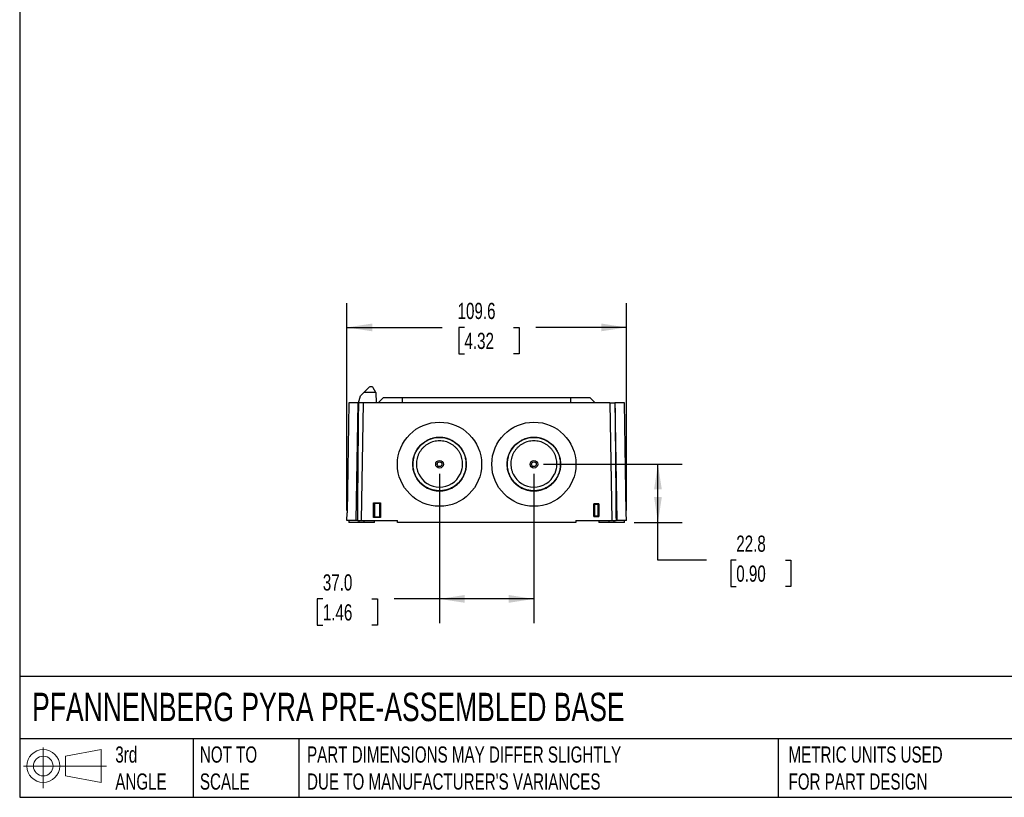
# Model space of a CAD drawing. Header units: millimetres. Extents: x 19 to 819, y 19 to 629.
# Tile 1 of 17: x 19 to 405, y 19 to 324. Entities that reach past the tile are written whole.
import ezdxf

# ---------------------------------------------------------------- set-up
doc = ezdxf.new("R2010")
doc.units = ezdxf.units.MM
doc.header["$LTSCALE"] = 3
doc.linetypes.add('SLD-Solid', pattern=[0])
doc.layers.add('DIMENSIONS', color=140, linetype='SLD-Solid', lineweight=25)
doc.layers.add('TEXT', color=140, linetype='SLD-Solid', lineweight=25)
doc.layers.add('SLD-DEFPOINTS', color=7, linetype='Continuous')
doc.styles.add('SLDTEXTSTYLE0', font='TXT', dxfattribs={"width": 0.7})
doc.dimstyles.new('SLDDIMSTYLE1', dxfattribs={"dimtxt": 6.474023, "dimasz": 9.906, "dimexe": 0, "dimexo": 0.0625, "dimgap": 1.618506, "dimtad": 0, "dimtih": 1, "dimtoh": 1, "dimdec": 1, "dimrnd": 1e-09, "dimzin": 12, "dimdsep": 46, "dimtxsty": 'SLDTEXTSTYLE0', "dimsah": 1, "dimcen": 0.09, "dimadec": 0, "dimazin": 3, "dimtfac": 1, "dimtdec": 1, "dimtofl": 0, "dimtmove": 0, "dimatfit": 3, "dimfxl": 0, "dimfrac": 2, "dimtolj": 1, "dimtzin": 12, "dimarcsym": 0})
doc.dimstyles.new('SLDDIMSTYLE2', dxfattribs={"dimtxt": 6.474023, "dimasz": 9.906, "dimexe": 0, "dimexo": 0.0625, "dimgap": 1.618506, "dimtad": 0, "dimtih": 1, "dimtoh": 1, "dimdec": 1, "dimrnd": 1e-09, "dimzin": 4, "dimdsep": 46, "dimtxsty": 'SLDTEXTSTYLE0', "dimsah": 1, "dimcen": 0.09, "dimadec": 0, "dimazin": 1, "dimtfac": 1, "dimtdec": 1, "dimtofl": 0, "dimtmove": 0, "dimatfit": 3, "dimfxl": 0, "dimfrac": 2, "dimtolj": 1, "dimtzin": 12, "dimarcsym": 0})

# ---------------------------------------------------------------- blocks, each defined once
blk = doc.blocks.new('Block11')
at = {"color": 7, "linetype": 'SLD-Solid', "lineweight": 18}
for p, q in [((7.77, 15.93), (7.77, 0)), ((16.44, 12.5), (30.53, 15.1)), ((16.44, 4.79), (16.44, 12.5)), ((30.53, 15.1), (30.53, 2.19)), ((0, 8.65), (32.62, 8.65)), ((16.44, 4.79), (30.53, 2.19))]:
    blk.add_line(p, q, dxfattribs=at)
for radius in [6.45, 3.86]:
    blk.add_circle((7.77, 8.65), radius, dxfattribs=at)
blk = doc.blocks.new('Block12')
at = {"layer": 'SLD-DEFPOINTS'}
blk.add_blockref('Block11', (0, 0), dxfattribs=at)
blk = doc.blocks.new('_D_12')
at = {"layer": 'DIMENSIONS'}
for p, q in [((183.69, 145.8), (183.69, 87.29)), ((220.69, 145.8), (220.69, 87.29)), ((137.93, 96.81), (135.76, 96.81)), ((135.76, 96.81), (135.76, 86.52)), ((157.17, 96.81), (159.35, 96.81)), ((159.35, 96.81), (159.35, 86.52)), ((183.69, 96.81), (165.94, 96.81)), ((220.69, 96.81), (183.69, 96.81)), ((135.76, 86.52), (137.93, 86.52)), ((159.35, 86.52), (157.17, 86.52))]:
    blk.add_line(p, q, dxfattribs=at)
for points in [[(183.69, 96.81), (193.6, 95.29), (193.6, 98.34)], [(220.69, 96.81), (210.78, 98.34), (210.78, 95.29)]]:
    blk.add_solid(points, dxfattribs=at)
at = {"layer": 'DIMENSIONS', "char_height": 6.35, "attachment_point": 1, "style": 'SLDTEXTSTYLE0'}
for s, insert in [('37.0', (137.93, 106.45)), ('1.46', (137.93, 94.71))]:
    blk.add_mtext(s, dxfattribs=dict(at, insert=insert))
blk = doc.blocks.new('_D_13')
at = {"layer": 'DIMENSIONS'}
for p, q in [((147.39, 131.42), (147.39, 212.76)), ((256.99, 131.42), (256.99, 212.76)), ((147.39, 203.23), (184.7, 203.23)), ((193.47, 203.23), (191.3, 203.23)), ((191.3, 203.23), (191.3, 192.94)), ((212.71, 203.23), (214.89, 203.23)), ((214.89, 203.23), (214.89, 192.94)), ((256.99, 203.23), (221.48, 203.23)), ((191.3, 192.94), (193.47, 192.94)), ((214.89, 192.94), (212.71, 192.94))]:
    blk.add_line(p, q, dxfattribs=at)
for points in [[(147.39, 203.23), (157.29, 201.71), (157.29, 204.76)], [(256.99, 203.23), (247.09, 204.76), (247.09, 201.71)]]:
    blk.add_solid(points, dxfattribs=at)
at = {"layer": 'DIMENSIONS', "char_height": 6.35, "attachment_point": 1, "style": 'SLDTEXTSTYLE0'}
for s, insert in [('109.6', (190.78, 212.87)), ('4.32', (193.47, 201.13))]:
    blk.add_mtext(s, dxfattribs=dict(at, insert=insert))
blk = doc.blocks.new('_D_14')
at = {"layer": 'DIMENSIONS'}
for p, q in [((224.5, 149.61), (278.87, 149.61)), ((269.35, 126.81), (269.35, 149.61)), ((260, 126.81), (278.87, 126.81)), ((269.35, 112.02), (269.35, 126.81)), ((288.4, 112.02), (269.35, 112.02)), ((300.07, 112.02), (297.89, 112.02)), ((297.89, 112.02), (297.89, 101.73)), ((319.31, 112.02), (321.48, 112.02)), ((321.48, 112.02), (321.48, 101.73)), ((297.89, 101.73), (300.07, 101.73)), ((321.48, 101.73), (319.31, 101.73))]:
    blk.add_line(p, q, dxfattribs=at)
for points in [[(269.35, 149.61), (267.83, 139.71), (270.87, 139.71)], [(269.35, 126.81), (270.87, 136.72), (267.83, 136.72)]]:
    blk.add_solid(points, dxfattribs=at)
at = {"layer": 'DIMENSIONS', "char_height": 6.35, "attachment_point": 1, "style": 'SLDTEXTSTYLE0'}
for s, insert in [('22.8', (300.07, 121.65)), ('0.90', (300.07, 109.91))]:
    blk.add_mtext(s, dxfattribs=dict(at, insert=insert))

msp = doc.modelspace()

# ---------------------------------------------------------------- linework, layer by layer
for p, q in [((153.95, 177.67), (152.69, 176.41)), ((153.95, 177.67), (156.07, 179.8)), ((158.75, 177.67), (153.95, 177.67)), ((158.75, 177.67), (157.65, 179.59)), ((158.75, 177.67), (158.79, 173.61)), ((151.89, 173.61), (152.69, 176.41)), ((159.68, 173.61), (161.62, 175.61)), ((169.19, 175.61), (161.62, 175.61)), ((169.19, 173.61), (169.19, 175.61)), ((235.19, 175.61), (169.19, 175.61)), ((235.19, 173.61), (235.19, 175.61)), ((242.76, 175.61), (235.19, 175.61)), ((244.69, 173.61), (242.76, 175.61)), ((148.19, 173.61), (147.44, 130.61)), ((151.74, 173.61), (148.19, 173.61)), ((150.98, 127.61), (151.74, 173.61)), ((151.89, 173.61), (151.74, 173.61)), ((153.89, 173.61), (151.89, 173.61)), ((153.09, 127.61), (153.89, 173.61)), ((250.49, 173.61), (153.89, 173.61)), ((250.49, 173.61), (251.29, 127.61)), ((250.49, 173.61), (252.49, 173.61)), ((252.64, 173.61), (252.49, 173.61)), ((253.4, 127.61), (252.64, 173.61)), ((256.19, 173.61), (252.64, 173.61)), ((256.94, 130.61), (256.19, 173.61)), ((157.84, 128.71), (157.84, 134.51)), ((157.84, 134.51), (160.54, 134.51)), ((158.14, 134.21), (158.14, 129.01)), ((160.24, 134.21), (158.14, 134.21)), ((158.15, 134.2), (158.14, 134.21)), ((160.23, 134.2), (158.15, 134.2)), ((158.15, 134.2), (158.15, 129.02)), ((160.23, 134.2), (160.24, 134.21)), ((160.23, 129.02), (160.23, 134.2)), ((160.24, 129.01), (160.24, 134.21)), ((160.54, 134.51), (160.54, 128.71)), ((244.19, 134.11), (246.18, 134.11)), ((244.19, 129.12), (244.19, 134.11)), ((244.19, 134.11), (244.19, 129.11)), ((244.19, 134.11), (244.19, 134.11)), ((246.19, 134.11), (244.19, 134.11)), ((245.88, 133.81), (244.49, 133.81)), ((244.49, 133.81), (244.49, 129.42)), ((245.88, 129.42), (245.88, 133.81)), ((246.18, 134.11), (246.18, 129.12)), ((246.18, 134.11), (246.19, 134.11)), ((246.19, 129.11), (246.19, 134.11)), ((147.39, 127.61), (147.44, 130.61)), ((150.98, 127.61), (147.39, 127.61)), ((148.19, 127.61), (148.19, 126.81)), ((151.47, 127.61), (150.98, 127.61)), ((151.47, 127.61), (153.09, 127.61)), ((152.19, 126.81), (152.19, 127.61)), ((153.09, 127.61), (167.19, 127.61)), ((154.19, 126.81), (154.19, 127.61)), ((160.54, 128.71), (157.84, 128.71)), ((158.15, 129.02), (158.14, 129.01)), ((158.14, 129.01), (160.24, 129.01)), ((158.15, 129.02), (160.23, 129.02)), ((158.19, 126.81), (158.19, 127.61)), ((160.23, 129.02), (160.24, 129.01)), ((167.19, 126.81), (167.19, 127.61)), ((237.19, 127.61), (237.19, 126.81)), ((237.19, 127.61), (251.29, 127.61)), ((246.18, 129.12), (244.19, 129.12)), ((244.19, 129.12), (244.19, 129.11)), ((244.19, 129.11), (246.19, 129.11)), ((244.49, 129.42), (245.88, 129.42)), ((246.18, 129.12), (246.19, 129.11)), ((246.19, 127.61), (246.19, 126.81)), ((250.19, 126.81), (250.19, 127.61)), ((251.29, 127.61), (252.91, 127.61)), ((252.19, 126.81), (252.19, 127.61)), ((253.4, 127.61), (252.91, 127.61)), ((256.99, 127.61), (253.4, 127.61)), ((256.19, 126.81), (256.19, 127.61)), ((256.99, 127.61), (256.94, 130.61)), ((152.19, 126.81), (148.19, 126.81)), ((154.19, 126.81), (152.19, 126.81)), ((158.19, 126.81), (154.19, 126.81)), ((237.19, 126.81), (167.19, 126.81)), ((250.19, 126.81), (246.19, 126.81)), ((252.19, 126.81), (250.19, 126.81)), ((256.19, 126.81), (252.19, 126.81))]:
    msp.add_line(p, q)
for centre, radius in [((183.69, 149.61), 16.5), ((183.69, 149.61), 16.5), ((220.69, 149.61), 16.5), ((220.69, 149.61), 16.5), ((183.69, 149.61), 10.5), ((220.69, 149.61), 10.5), ((183.69, 149.61), 1.5), ((220.69, 149.61), 1.5), ((183.69, 149.61), 0.923), ((220.69, 149.61), 0.923)]:
    msp.add_circle(centre, radius)
for centre in [(183.69, 149.61), (220.69, 149.61)]:
    msp.add_arc(centre, 9, 205.2845, 334.7155)
for points, knots in [([(156.07, 179.8), (156.17, 179.89), (156.29, 179.97), (156.58, 180.08), (156.75, 180.1), (157.08, 180.06), (157.23, 180), (157.48, 179.82), (157.58, 179.7), (157.65, 179.59)], [0, 0, 0, 0, 0.25, 0.25, 0.5, 0.5, 0.75, 0.75, 1, 1, 1, 1]), ([(151.89, 173.61), (151.85, 170.09), (151.78, 162.83), (151.68, 151.63), (151.57, 139.83), (151.51, 131.75), (151.47, 127.61)], [0, 0, 0, 0, 0.229982, 0.473309, 0.729982, 1, 1, 1, 1]), ([(252.49, 173.61), (252.53, 170.22), (252.6, 163.14), (252.7, 152.08), (252.8, 140.14), (252.87, 131.88), (252.91, 127.61)], [0, 0, 0, 0, 0.221313, 0.461751, 0.721313, 1, 1, 1, 1]), ([(191.83, 145.77), (191.87, 145.85), (191.95, 146.03), (192.06, 146.29), (192.17, 146.56), (192.26, 146.82), (192.35, 147.1), (192.43, 147.37), (192.5, 147.65), (192.62, 148.21), (192.74, 149.06), (192.75, 150.21), (192.61, 151.35), (192.34, 152.46), (191.92, 153.53), (191.38, 154.54), (190.71, 155.47), (189.93, 156.3), (189.05, 157.04), (188.08, 157.66), (187.05, 158.15), (185.96, 158.5), (184.83, 158.72), (183.69, 158.79), (182.55, 158.72), (181.42, 158.5), (180.33, 158.15), (179.29, 157.66), (178.33, 157.04), (177.45, 156.3), (176.67, 155.46), (176, 154.53), (175.46, 153.53), (175.04, 152.46), (174.77, 151.35), (174.63, 150.21), (174.64, 149.06), (174.77, 148.11), (174.95, 147.37), (175.11, 146.82), (175.31, 146.29), (175.47, 145.94), (175.55, 145.77)], [0, 0, 0, 0, 0.007838, 0.015653, 0.023452, 0.031245, 0.039037, 0.046839, 0.054656, 0.062497, 0.093775, 0.125061, 0.156342, 0.187637, 0.218849, 0.250082, 0.281275, 0.31248, 0.343757, 0.375041, 0.40632, 0.437617, 0.468828, 0.500059, 0.531255, 0.562461, 0.593735, 0.625022, 0.656298, 0.687597, 0.718809, 0.750039, 0.781236, 0.812442, 0.843715, 0.875003, 0.906279, 0.937574, 0.95321, 0.968784, 0.98436, 1, 1, 1, 1]), ([(190.27, 157.78), (190.18, 157.85), (190, 157.99), (189.74, 158.19), (189.46, 158.37), (189.18, 158.55), (188.9, 158.72), (188.61, 158.88), (188.32, 159.03), (188.03, 159.17), (187.73, 159.3), (187.43, 159.42), (187.12, 159.53), (186.81, 159.63), (186.51, 159.72), (186.2, 159.8), (185.88, 159.87), (185.57, 159.93), (185.26, 159.99), (184.94, 160.03), (184.63, 160.06), (184.32, 160.08), (184, 160.1), (183.58, 160.11), (183.04, 160.09), (182.4, 160.03), (181.76, 159.93), (181.13, 159.79), (180.51, 159.61), (179.9, 159.4), (179.3, 159.15), (178.72, 158.86), (178.16, 158.54), (177.62, 158.18), (177.28, 157.91), (177.11, 157.78)], [0, 0, 0, 0, 0.023449, 0.046828, 0.070139, 0.093379, 0.11655, 0.139652, 0.162685, 0.185649, 0.208544, 0.23137, 0.254128, 0.276816, 0.299436, 0.321988, 0.344472, 0.366887, 0.389234, 0.411513, 0.433724, 0.455866, 0.477942, 0.499949, 0.545398, 0.590846, 0.636295, 0.681746, 0.727198, 0.772654, 0.818113, 0.863577, 0.909045, 0.954519, 1, 1, 1, 1]), ([(228.83, 145.77), (228.87, 145.85), (228.95, 146.03), (229.06, 146.29), (229.17, 146.56), (229.26, 146.82), (229.35, 147.1), (229.43, 147.37), (229.5, 147.65), (229.62, 148.21), (229.74, 149.06), (229.75, 150.21), (229.61, 151.35), (229.34, 152.46), (228.92, 153.53), (228.38, 154.54), (227.71, 155.47), (226.93, 156.3), (226.05, 157.04), (225.08, 157.66), (224.05, 158.15), (222.96, 158.5), (221.83, 158.72), (220.69, 158.79), (219.55, 158.72), (218.42, 158.5), (217.33, 158.15), (216.29, 157.66), (215.33, 157.04), (214.45, 156.3), (213.67, 155.46), (213, 154.53), (212.46, 153.53), (212.04, 152.46), (211.77, 151.35), (211.63, 150.21), (211.64, 149.06), (211.77, 148.11), (211.95, 147.37), (212.11, 146.82), (212.31, 146.29), (212.47, 145.94), (212.55, 145.77)], [0, 0, 0, 0, 0.007838, 0.015653, 0.023452, 0.031245, 0.039037, 0.046839, 0.054656, 0.062497, 0.093775, 0.125061, 0.156342, 0.187637, 0.218849, 0.250082, 0.281275, 0.31248, 0.343757, 0.375041, 0.40632, 0.437617, 0.468828, 0.500059, 0.531255, 0.562461, 0.593735, 0.625022, 0.656298, 0.687597, 0.718809, 0.750039, 0.781236, 0.812442, 0.843715, 0.875003, 0.906279, 0.937574, 0.95321, 0.968784, 0.98436, 1, 1, 1, 1]), ([(227.27, 157.78), (227.18, 157.85), (227, 157.99), (226.74, 158.19), (226.46, 158.37), (226.18, 158.55), (225.9, 158.72), (225.61, 158.88), (225.32, 159.03), (225.03, 159.17), (224.73, 159.3), (224.43, 159.42), (224.12, 159.53), (223.81, 159.63), (223.51, 159.72), (223.2, 159.8), (222.88, 159.87), (222.57, 159.93), (222.26, 159.99), (221.94, 160.03), (221.63, 160.06), (221.32, 160.08), (221, 160.1), (220.58, 160.11), (220.04, 160.09), (219.4, 160.03), (218.76, 159.93), (218.13, 159.79), (217.51, 159.61), (216.9, 159.4), (216.3, 159.15), (215.72, 158.86), (215.16, 158.54), (214.62, 158.18), (214.28, 157.91), (214.11, 157.78)], [0, 0, 0, 0, 0.023449, 0.046828, 0.070139, 0.093379, 0.11655, 0.139652, 0.162685, 0.185649, 0.208544, 0.23137, 0.254128, 0.276816, 0.299436, 0.321988, 0.344472, 0.366887, 0.389234, 0.411513, 0.433724, 0.455866, 0.477942, 0.499949, 0.545398, 0.590846, 0.636295, 0.681746, 0.727198, 0.772654, 0.818113, 0.863577, 0.909045, 0.954519, 1, 1, 1, 1]), ([(177.11, 157.78), (176.47, 157.27), (175.83, 156.63), (174.68, 155.08), (174.17, 154.16), (173.62, 152.61), (173.47, 152.06), (173.27, 150.92), (173.21, 150.33), (173.19, 149.13), (173.24, 148.52), (173.44, 147.31), (173.59, 146.71), (174, 145.54), (174.26, 144.98), (174.87, 143.91), (175.21, 143.4), (175.98, 142.48), (176.39, 142.06), (177.27, 141.3), (177.73, 140.97), (179.13, 140.1), (180.1, 139.71), (181.97, 139.22), (182.87, 139.12), (184.52, 139.12), (185.41, 139.22), (187.28, 139.71), (188.25, 140.1), (189.66, 140.97), (190.11, 141.3), (190.99, 142.06), (191.4, 142.48), (192.17, 143.41), (192.51, 143.91), (193.12, 144.98), (193.38, 145.54), (193.79, 146.71), (193.94, 147.31), (194.14, 148.52), (194.19, 149.13), (194.17, 150.33), (194.11, 150.92), (193.91, 152.06), (193.76, 152.61), (193.2, 154.16), (192.69, 155.08), (191.55, 156.63), (190.91, 157.27), (190.27, 157.78)], [0, 0, 0, 0, 0.0625, 0.0625, 0.125, 0.125, 0.15625, 0.15625, 0.1875, 0.1875, 0.21875, 0.21875, 0.25, 0.25, 0.28125, 0.28125, 0.3125, 0.3125, 0.34375, 0.34375, 0.375, 0.375, 0.4375, 0.4375, 0.5, 0.5, 0.5625, 0.5625, 0.625, 0.625, 0.65625, 0.65625, 0.6875, 0.6875, 0.71875, 0.71875, 0.75, 0.75, 0.78125, 0.78125, 0.8125, 0.8125, 0.84375, 0.84375, 0.875, 0.875, 0.9375, 0.9375, 1, 1, 1, 1]), ([(190.27, 157.78), (190.35, 157.72), (190.52, 157.58), (190.76, 157.36), (190.99, 157.14), (191.22, 156.92), (191.44, 156.68), (191.65, 156.44), (191.85, 156.19), (192.05, 155.94), (192.24, 155.68), (192.51, 155.28), (192.84, 154.73), (193.21, 154.01), (193.51, 153.27), (193.84, 152.25), (194.11, 150.93), (194.18, 149.32), (194, 147.71), (193.59, 146.15), (192.93, 144.68), (192.06, 143.32), (190.99, 142.11), (189.75, 141.08), (188.37, 140.26), (186.87, 139.65), (185.3, 139.28), (183.69, 139.16), (182.08, 139.28), (180.51, 139.65), (179.02, 140.26), (177.63, 141.08), (176.39, 142.11), (175.32, 143.32), (174.45, 144.68), (173.79, 146.15), (173.37, 147.71), (173.2, 149.31), (173.27, 150.92), (173.59, 152.51), (174.05, 153.77), (174.53, 154.73), (174.95, 155.41), (175.42, 156.07), (175.88, 156.62), (176.31, 157.07), (176.7, 157.44), (176.97, 157.67), (177.11, 157.78)], [0, 0, 0, 0, 0.00629, 0.012556, 0.018805, 0.025041, 0.031273, 0.037504, 0.043742, 0.049992, 0.05626, 0.062552, 0.078155, 0.093813, 0.109466, 0.125091, 0.156339, 0.187575, 0.21882, 0.250072, 0.28131, 0.312554, 0.343802, 0.375048, 0.406277, 0.43753, 0.468778, 0.500019, 0.531268, 0.562502, 0.593749, 0.62498, 0.656222, 0.687473, 0.718712, 0.749954, 0.781202, 0.812452, 0.843686, 0.87494, 0.906192, 0.92183, 0.93746, 0.953077, 0.968732, 0.979166, 0.989579, 1, 1, 1, 1]), ([(214.11, 157.78), (213.47, 157.27), (212.83, 156.63), (211.68, 155.08), (211.17, 154.16), (210.62, 152.61), (210.47, 152.06), (210.27, 150.92), (210.21, 150.33), (210.19, 149.13), (210.24, 148.52), (210.44, 147.31), (210.59, 146.71), (211, 145.54), (211.26, 144.98), (211.87, 143.91), (212.21, 143.4), (212.98, 142.48), (213.39, 142.06), (214.27, 141.3), (214.73, 140.97), (216.13, 140.1), (217.1, 139.71), (218.97, 139.22), (219.87, 139.12), (221.52, 139.12), (222.41, 139.22), (224.28, 139.71), (225.25, 140.1), (226.66, 140.97), (227.11, 141.3), (227.99, 142.06), (228.4, 142.48), (229.17, 143.41), (229.51, 143.91), (230.12, 144.98), (230.38, 145.54), (230.79, 146.71), (230.94, 147.31), (231.14, 148.52), (231.19, 149.13), (231.17, 150.33), (231.11, 150.92), (230.91, 152.06), (230.76, 152.61), (230.2, 154.16), (229.69, 155.08), (228.55, 156.63), (227.91, 157.27), (227.27, 157.78)], [0, 0, 0, 0, 0.0625, 0.0625, 0.125, 0.125, 0.15625, 0.15625, 0.1875, 0.1875, 0.21875, 0.21875, 0.25, 0.25, 0.28125, 0.28125, 0.3125, 0.3125, 0.34375, 0.34375, 0.375, 0.375, 0.4375, 0.4375, 0.5, 0.5, 0.5625, 0.5625, 0.625, 0.625, 0.65625, 0.65625, 0.6875, 0.6875, 0.71875, 0.71875, 0.75, 0.75, 0.78125, 0.78125, 0.8125, 0.8125, 0.84375, 0.84375, 0.875, 0.875, 0.9375, 0.9375, 1, 1, 1, 1]), ([(227.27, 157.78), (227.35, 157.72), (227.52, 157.58), (227.76, 157.36), (227.99, 157.14), (228.22, 156.92), (228.44, 156.68), (228.65, 156.44), (228.85, 156.19), (229.05, 155.94), (229.24, 155.68), (229.51, 155.28), (229.84, 154.73), (230.21, 154.01), (230.51, 153.27), (230.84, 152.25), (231.11, 150.93), (231.18, 149.32), (231, 147.71), (230.59, 146.15), (229.93, 144.68), (229.06, 143.32), (227.99, 142.11), (226.75, 141.08), (225.37, 140.26), (223.87, 139.65), (222.3, 139.28), (220.69, 139.16), (219.08, 139.28), (217.51, 139.65), (216.02, 140.26), (214.63, 141.08), (213.39, 142.11), (212.32, 143.32), (211.45, 144.68), (210.79, 146.15), (210.37, 147.71), (210.2, 149.31), (210.27, 150.92), (210.59, 152.51), (211.05, 153.77), (211.53, 154.73), (211.95, 155.41), (212.42, 156.07), (212.88, 156.62), (213.31, 157.07), (213.7, 157.44), (213.97, 157.67), (214.11, 157.78)], [0, 0, 0, 0, 0.0062897, 0.0125559, 0.0188045, 0.0250415, 0.0312726, 0.0375041, 0.0437418, 0.0499918, 0.0562598, 0.062552, 0.0781554, 0.0938133, 0.1094656, 0.1250906, 0.1563386, 0.1875748, 0.21882, 0.2500723, 0.2813101, 0.3125537, 0.3438015, 0.375048, 0.4062766, 0.4375297, 0.4687784, 0.5000186, 0.5312681, 0.5625024, 0.5937493, 0.6249804, 0.6562215, 0.6874726, 0.7187119, 0.7499537, 0.7812023, 0.8124524, 0.8436858, 0.8749395, 0.9061915, 0.9218297, 0.9374596, 0.9530773, 0.9687317, 0.9791659, 0.9895795, 1, 1, 1, 1]), ([(157.84, 134.51), (157.91, 134.44), (157.99, 134.36), (158.08, 134.27), (158.1, 134.25), (158.13, 134.22), (158.14, 134.21), (158.14, 134.21)], [0, 0, 0, 0, 0.5, 0.5, 0.75, 0.75, 1, 1, 1, 1]), ([(160.24, 134.21), (160.24, 134.21), (160.25, 134.22), (160.27, 134.25), (160.3, 134.27), (160.39, 134.36), (160.47, 134.44), (160.54, 134.51)], [0, 0, 0, 0, 0.25, 0.25, 0.5, 0.5, 1, 1, 1, 1]), ([(244.19, 134.11), (244.19, 134.11), (244.2, 134.1), (244.23, 134.07), (244.25, 134.05), (244.34, 133.96), (244.42, 133.88), (244.49, 133.81)], [0, 0, 0, 0, 0.25, 0.25, 0.5, 0.5, 1, 1, 1, 1]), ([(246.18, 134.11), (246.18, 134.11), (246.18, 134.1), (246.15, 134.07), (246.13, 134.05), (246.04, 133.96), (245.95, 133.88), (245.88, 133.81)], [0, 0, 0, 0, 0.25, 0.25, 0.5, 0.5, 1, 1, 1, 1]), ([(157.84, 128.71), (157.91, 128.78), (157.99, 128.87), (158.08, 128.95), (158.1, 128.98), (158.13, 129.01), (158.14, 129.01), (158.14, 129.01)], [0, 0, 0, 0, 0.5, 0.5, 0.75, 0.75, 1, 1, 1, 1]), ([(160.24, 129.01), (160.24, 129.01), (160.25, 129.01), (160.27, 128.98), (160.3, 128.95), (160.39, 128.87), (160.47, 128.78), (160.54, 128.71)], [0, 0, 0, 0, 0.25, 0.25, 0.5, 0.5, 1, 1, 1, 1]), ([(244.49, 129.42), (244.42, 129.35), (244.34, 129.26), (244.25, 129.18), (244.23, 129.15), (244.2, 129.12), (244.19, 129.12), (244.19, 129.12)], [0, 0, 0, 0, 0.5, 0.5, 0.75, 0.75, 1, 1, 1, 1]), ([(245.88, 129.42), (245.95, 129.35), (246.04, 129.26), (246.13, 129.18), (246.15, 129.15), (246.18, 129.12), (246.18, 129.12), (246.18, 129.12)], [0, 0, 0, 0, 0.5, 0.5, 0.75, 0.75, 1, 1, 1, 1])]:
    msp.add_open_spline(points, degree=3, knots=knots)
at = {"layer": 'TEXT'}
for p, q in [((19.05, 628.65), (19.05, 19.05)), ((819.15, 66.38), (19.05, 66.38)), ((819.15, 41.91), (19.05, 41.91)), ((87.13, 41.91), (87.13, 19.05)), ((128.51, 41.91), (128.51, 19.05)), ((316.45, 41.91), (316.45, 19.05)), ((19.05, 19.05), (819.15, 19.05))]:
    msp.add_line(p, q, dxfattribs=at)

# ---------------------------------------------------------------- block references
at = {"layer": 'SLD-DEFPOINTS'}
msp.add_blockref('Block12', (20.51, 22.66), dxfattribs=at)

# ---------------------------------------------------------------- texts
at = {"layer": 'TEXT', "attachment_point": 1, "style": 'SLDTEXTSTYLE0'}
for s, insert, char_height in [('PFANNENBERG PYRA PRE-ASSEMBLED BASE', (23.9, 60.02), 11.1125), ('3rd^JANGLE', (56.55, 38.99), 6.35), ('NOT TO^JSCALE', (89.72, 38.99), 6.35), ("PART DIMENSIONS MAY DIFFER SLIGHTLY ^JDUE TO MANUFACTURER'S VARIANCES", (131.74, 38.99), 6.35), ('METRIC UNITS USED ^JFOR PART DESIGN', (320.56, 38.99), 6.35)]:
    msp.add_mtext(s, dxfattribs=dict(at, insert=insert, char_height=char_height))

# ---------------------------------------------------------------- dimensions: what is measured, and where the dimension line sits
at = {"layer": 'DIMENSIONS'}
for base, p1, p2, dimstyle, picture, middle in [((147.39, 203.23), (256.99, 127.61), (147.39, 127.61), 'SLDDIMSTYLE1', '_D_13', (203.09, 203.23)), ((220.69, 96.81), (183.69, 149.61), (220.69, 149.61), 'SLDDIMSTYLE2', '_D_12', (147.55, 96.81))]:
    dim = msp.add_linear_dim(base=base, p1=p1, p2=p2, dimstyle=dimstyle, dxfattribs=at)
    dim.commit()
    dim.dimension.update_dxf_attribs({"geometry": picture, "text_midpoint": middle, "dimtype": 160})
dim = msp.add_linear_dim(base=(269.35, 149.61), p1=(256.19, 126.81), p2=(220.69, 149.61), angle=90, dimstyle='SLDDIMSTYLE1', dxfattribs=at)
dim.commit()
dim.dimension.update_dxf_attribs({"geometry": '_D_14', "text_midpoint": (269.35, 112.02), "dimtype": 160})

doc.saveas('drawing.dxf')
